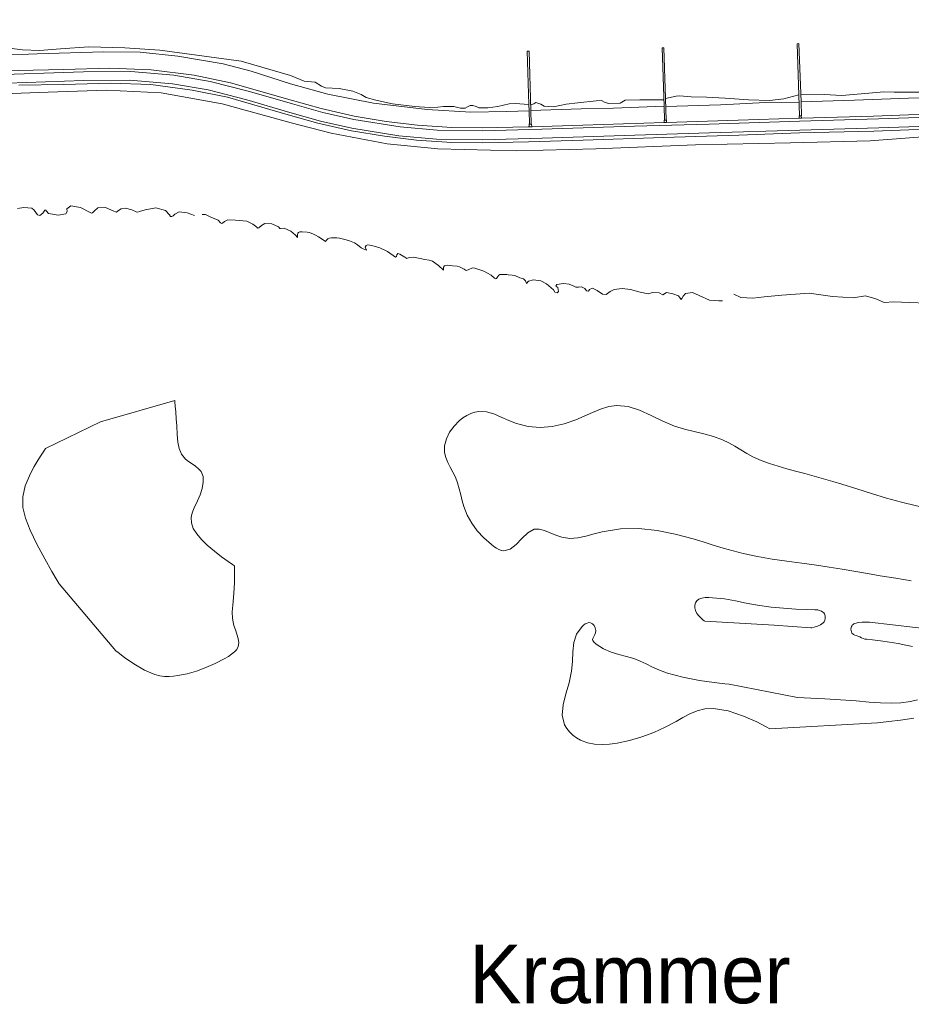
# Model space of a CAD drawing. Header units: metres. Extents: x 68432 to 72035, y 406848 to 409791.
# Tile 7 of 13: x 70739 to 71234, y 408142 to 408689. Entities that reach past the tile are written whole.
import ezdxf

# ---------------------------------------------------------------- set-up
doc = ezdxf.new("R2010")
doc.units = ezdxf.units.M
for name, color, linetype, lineweight in [('B-GEO-OG-OVLIJNOBJ-G', 253, 'Continuous', 0), ('B-GEO-OG-VERH_kntgesl-G', 253, 'Continuous', 0), ('B-GEO-OG-WATER_overig-G', 253, 'Continuous', 0), ('BS-Poldernaam', 42, 'Continuous', 35)]:
    doc.layers.add(name, color=color, linetype=linetype, lineweight=lineweight)
doc.styles.add('StagCAD', font='StagCAD.ttf')

# ---------------------------------------------------------------- blocks, each defined once
blk = doc.blocks.new('poldernaam')
at = {"layer": 'BS-Poldernaam', "style": 'StagCAD'}
blk.add_attdef('POLDER', (0, 0), '', height=3.25, dxfattribs=at)

msp = doc.modelspace()

# ---------------------------------------------------------------- linework, layer by layer
at = {"layer": 'B-GEO-OG-OVLIJNOBJ-G'}
for points in [[(71173.313, 408634.721), (71213.296, 408635.744), (71262.056, 408637.536), (71303.352, 408638.592), (71340.256, 408639.744), (71389.624, 408641.408), (71437.928, 408643.328), (71485.776, 408644.8), (71511.856, 408647.808), (71539.288, 408653.12), (71577.072, 408663.84), (71616.672, 408676.128), (71646.168, 408685.44), (71657.607, 408689.368)], [(70667.425, 408667.785), (70673.032, 408667.968), (70709.248, 408668.928), (70748.352, 408670.304), (70785.096, 408671.52), (70805.64, 408671.392), (70826.592, 408669.088), (70851.664, 408664.864), (70867.384, 408660.736), (70889.112, 408653.728), (70909.888, 408647.968), (70935.32, 408642.912), (70965.104, 408639.424), (70989.464, 408638.016), (71009.224, 408638.432), (71021.832, 408638.784)], [(70729.984, 408673.92), (70740.152, 408672.704), (70749.576, 408672.32), (70761.36, 408673.152), (70776.992, 408674.304), (70797.008, 408673.792), (70816.592, 408672.448), (70861.736, 408666.368), (70889.136, 408658.368), (70896.848, 408655.136), (70902.84, 408654.656), (70906.424, 408652.512), (70908.712, 408651.584), (70916.256, 408651.04), (70923.784, 408649.696), (70928.408, 408647.712), (70931.264, 408646.208), (70936.64, 408644.64), (70945.992, 408642.624), (70958.328, 408641.184), (70966.248, 408640.48), (70971.08, 408640.8), (70974.256, 408641.056), (70979.992, 408641.152), (70983.624, 408640.224), (70986.288, 408640.192), (70987.632, 408640.896), (70989.168, 408641.728), (70990.576, 408641.664), (70992.384, 408641.152), (70993.832, 408640.352), (70998.888, 408640.384), (71004.488, 408641.152), (71010.832, 408642.56), (71014.056, 408642.88), (71021.726, 408642.209)], [(71021.726, 408642.209), (71020.808, 408671.84), (71021.808, 408671.84), (71022.83, 408638.88)], [(71096.96, 408641.344), (71095.864, 408673.696), (71096.84, 408673.728), (71097.779, 408645.506)], [(71173.218, 408635.964), (71172.272, 408635.936), (71170.856, 408676), (71171.952, 408676.064), (71173.092, 408643.776)], [(71559.118, 408667.861), (71548.864, 408664.736), (71517.264, 408657.6), (71491.256, 408653.984), (71471.12, 408652.896), (71407.512, 408650.944), (71347.408, 408648.768), (71303.384, 408647.712), (71274.28, 408646.976), (71232.936, 408645.728), (71202.88, 408644.64), (71173.092, 408643.776)], [(71021.929, 408629.809), (71021.376, 408629.792), (70996, 408629.28), (70978.936, 408629.44), (70959.76, 408630.656), (70942.424, 408632.864), (70924.512, 408635.84), (70906.28, 408640), (70890.224, 408644.544), (70855.824, 408654.368), (70835.576, 408658.464), (70811.728, 408661.568), (70788.768, 408662.4), (70762.984, 408661.6), (70737.704, 408661.152), (70711.088, 408659.936), (70686.328, 408659.2), (70651.848, 408657.92), (70615.448, 408656.8), (70593.696, 408656.032), (70577.92, 408655.488), (70540.04, 408654.272), (70503.744, 408653.184), (70464.856, 408652.064)], [(71252.952, 408625.152), (71211.504, 408622.08), (71167.264, 408620.992), (71114.368, 408619.872), (71059.032, 408617.664), (71015.024, 408616.512), (70971.104, 408617.568), (70942.864, 408620.384), (70911.872, 408626.24), (70889.504, 408632.064), (70851.144, 408642.688), (70817.272, 408648.8), (70786.8, 408650.112), (70749.048, 408648.992), (70705.04, 408647.328)], [(70738.072, 408652.928), (70763.136, 408653.344), (70789.04, 408654.144), (70811.448, 408653.344)], [(70811.448, 408653.344), (70834.472, 408650.24), (70854.168, 408646.272), (70887.928, 408636.576), (70904.408, 408631.936), (70923.144, 408627.648), (70941.368, 408624.672), (70959.232, 408622.368), (70978.848, 408621.12), (70996.184, 408620.992), (71021.608, 408621.504), (71051.992, 408622.432), (71096.536, 408623.968), (71138.432, 408625.184), (71172.24, 408626.4), (71213.592, 408627.424), (71262.312, 408629.248)], [(71096.832, 408644.896), (71083.432, 408644.736), (71075.24, 408644.704), (71072.544, 408643.008), (71066.192, 408642.848), (71064.216, 408643.36), (71062.088, 408644.512), (71059.248, 408644.288), (71048.992, 408643.232), (71042.568, 408642.368), (71035.392, 408640.928), (71030.208, 408641.376), (71028.432, 408642.464), (71025.632, 408643.392), (71024.408, 408642.528), (71022.744, 408642.016)], [(71097.779, 408645.506), (71098.176, 408633.568), (71097.224, 408633.568), (71096.96, 408641.344)], [(71097.779, 408645.506), (71097.768, 408645.504)], [(71171.848, 408647.616), (71163.432, 408645.376), (71155.512, 408644.416), (71143.952, 408644.832), (71130.92, 408645.664), (71120.576, 408646.4), (71111.936, 408646.528), (71105.656, 408647.072), (71103.648, 408646.848), (71097.779, 408645.506)], [(71172.968, 408647.584), (71185.984, 408647.872), (71195.736, 408647.296), (71206.584, 408648.224), (71219.104, 408649.312), (71224.864, 408649.056), (71238.712, 408649.056)], [(71021.832, 408638.784), (71021.726, 408642.209)], [(71021.736, 408642.208), (71021.726, 408642.209)], [(71022.83, 408638.88), (71023.064, 408631.328), (71022.064, 408631.296), (71021.832, 408638.784)], [(71022.832, 408638.88), (71050.888, 408639.776), (71068.872, 408640.224), (71096.96, 408641.344)], [(71097.936, 408641.088), (71128.376, 408642.016), (71153.296, 408643.296), (71171.992, 408643.552)], [(71173.092, 408643.776), (71173.08, 408643.776)], [(71173.092, 408643.776), (71173.368, 408635.968), (71173.218, 408635.964)], [(71096.984, 408633.536), (71096.984, 408632.276)], [(71098.328, 408632.315), (71138.16, 408633.472), (71171.976, 408634.687)], [(71098.352, 408633.632), (71098.328, 408632.32)], [(71171.976, 408635.904), (71171.976, 408634.687)], [(71171.976, 408634.687), (71173.313, 408634.721)], [(71171.976, 408634.687), (71171.976, 408634.528)], [(71173.208, 408636.096), (71173.218, 408635.964)], [(71173.218, 408635.964), (71173.313, 408634.721)], [(71173.313, 408634.721), (71173.32, 408634.624)], [(71021.929, 408629.809), (71021.928, 408629.728)], [(71021.96, 408631.456), (71021.929, 408629.809)], [(71021.929, 408629.809), (71023.397, 408629.854)], [(71023.288, 408631.36), (71023.397, 408629.854)], [(71023.397, 408629.854), (71051.688, 408630.72), (71096.984, 408632.276)], [(71023.397, 408629.854), (71023.408, 408629.696)], [(71096.984, 408632.276), (71098.328, 408632.315)], [(71096.984, 408632.276), (71096.984, 408632.224)], [(70737.28, 408584.352), (70740.944, 408584.896), (70745.352, 408584.608), (70746.552, 408583.424), (70748.504, 408580.96), (70749.824, 408580.48), (70751.424, 408581.888), (70752.592, 408583.424), (70753.104, 408583.488), (70753.464, 408583.008), (70754.552, 408581.696), (70760.016, 408580.64), (70764.328, 408581.408), (70764.928, 408582.784), (70764.712, 408584.16), (70767.008, 408585.92), (70772.368, 408585.024), (70777.728, 408582.208), (70778.48, 408581.824), (70779.072, 408581.984), (70780.04, 408583.008), (70781.952, 408584.8), (70786.36, 408584.96), (70790.968, 408583.04), (70791.896, 408582.496), (70792.472, 408582.432), (70792.944, 408582.88), (70794.976, 408584.288), (70797.368, 408584.672), (70800.888, 408583.776), (70803.264, 408582.528), (70804.368, 408582.4), (70805.144, 408582.752), (70808.336, 408583.744), (70814.208, 408584.768), (70819.64, 408583.296), (70821.856, 408580.992), (70822.512, 408580), (70823.112, 408580)], [(70823.112, 408580), (70823.912, 408580.416), (70824.912, 408581.216), (70827.208, 408582.528), (70831.64, 408581.984), (70835.776, 408580.576)], [(70840.024, 408581.184), (70841.88, 408581.088), (70844.904, 408579.68), (70848.888, 408577.856), (70850.24, 408576.416), (70851.016, 408576.096), (70851.432, 408576.256), (70852.56, 408577.12), (70854.328, 408578.208), (70858.592, 408577.92), (70864.984, 408577.344), (70868.264, 408575.808), (70870.368, 408574.112), (70870.816, 408573.568), (70871.496, 408573.664), (70873.064, 408574.944), (70874.832, 408576.032), (70878.76, 408575.872), (70882.488, 408574.24), (70883.208, 408573.408), (70883.704, 408573.28), (70885.616, 408573.568), (70889.272, 408571.872), (70892.024, 408569.568), (70893.032, 408568.352), (70893.136, 408569.792), (70893.317, 408570.662), (70893.632, 408571.04), (70894.331, 408571.379), (70895.752, 408571.392), (70898.39, 408571.27), (70899.704, 408571.008), (70902.048, 408570.184), (70903.158, 408569.669), (70904.744, 408568.736), (70906.728, 408567.328), (70908.68, 408566.048), (70909.144, 408566.784), (70909.928, 408567.52), (70910.613, 408567.855), (70912.04, 408568.16), (70914.998, 408568.138), (70916.472, 408567.936), (70920.209, 408567.092), (70922.036, 408566.525), (70924.72, 408565.44), (70926.368, 408564.32), (70928.402, 408562.618), (70929.552, 408562.016), (70931.512, 408561.312)], [(70931.512, 408561.312), (70930.68, 408562.912), (70931.208, 408563.776), (70932.268, 408564.201), (70934.392, 408563.808), (70938.768, 408562.528), (70943.112, 408560.448), (70947.648, 408557.312), (70948.184, 408557.696), (70948.24, 408558.752), (70948.8, 408559.424), (70949.936, 408559.072), (70952.688, 408557.408), (70953.96, 408556.608), (70955.248, 408557.184), (70957.72, 408557.44), (70963.808, 408556), (70966.368, 408555.776), (70968.231, 408555.1), (70971.448, 408552.832), (70974.168, 408550.08), (70974.288, 408551.744), (70974.888, 408552.608), (70976.332, 408552.88), (70979.232, 408552.608), (70981.895, 408552.426), (70983.152, 408552.032), (70985.696, 408550.624), (70986.816, 408550.016), (70988.008, 408550.336), (70990.304, 408551.52), (70991.768, 408551.296), (70996.648, 408549.568), (71000.768, 408547.392), (71002.712, 408545.696), (71003.447, 408545.419), (71003.768, 408545.536), (71004.552, 408546.624), (71004.968, 408547.36), (71005.53, 408547.675), (71006.752, 408547.776), (71009.8, 408547.68)], [(71019.142, 408545.003), (71018.66, 408545.251), (71016.792, 408545.92), (71013.961, 408547.131), (71012.488, 408547.456), (71010.312, 408547.648)], [(71129.328, 408533.088), (71127.376, 408533.024), (71122.264, 408533.568), (71116.472, 408536.096), (71112.784, 408537.824), (71108.8, 408537.184), (71107.472, 408535.648), (71106.752, 408534.4), (71106.448, 408533.856), (71105.008, 408535.808), (71101.8, 408537.088), (71098.32, 408537.792), (71096.264, 408536.448), (71094.128, 408537.504), (71090.4, 408537.76), (71088.048, 408537.088), (71083.696, 408538.016), (71078.272, 408539.36), (71073.68, 408540), (71069.24, 408539.424), (71066.872, 408538.304), (71064.768, 408536.64), (71062.736, 408536.832), (71059.624, 408538.784), (71057.128, 408540.192), (71055.448, 408539.488), (71054.816, 408538.496), (71053.856, 408538.656), (71052.912, 408540), (71051.08, 408540.96), (71049.248, 408540.768), (71047.776, 408540.64), (71046.656, 408541.28), (71044.136, 408542.304), (71041.048, 408542.688), (71037.352, 408542.208), (71036.72, 408541.216), (71037.816, 408540.544), (71038.256, 408538.24), (71037.408, 408537.6), (71036.2, 408538.016), (71035.504, 408539.2), (71031.544, 408542.624), (71028.48, 408544.256), (71024.32, 408544.832), (71021.616, 408544.064), (71020.456, 408542.752), (71019.896, 408544.16), (71019.71, 408544.496), (71019.142, 408545.003)], [(71135.648, 408536.864), (71139.616, 408534.944), (71146.352, 408534.656), (71152.648, 408535.424), (71162.4, 408536.256), (71177.696, 408537.44), (71190.552, 408535.52), (71202.04, 408534.784), (71208.904, 408535.936), (71214.592, 408534.304), (71219.24, 408532.128), (71224.672, 408532.608), (71233.24, 408532.192), (71243.128, 408531.808)]]:
    msp.add_lwpolyline(points, dxfattribs=at)
at = {"layer": 'B-GEO-OG-VERH_kntgesl-G'}
for points in [[(70718.752, 408658.496), (70774.088, 408660.384), (70800.296, 408660.576), (70824.336, 408658.56), (70844.552, 408655.072), (70866.344, 408649.504), (70890.224, 408642.56), (70907.208, 408637.76), (70924.472, 408633.952), (70950.168, 408629.76), (70970.808, 408627.968), (70995.832, 408627.648), (71028.936, 408628.448), (71080.448, 408630.24), (71122, 408631.392), (71172.256, 408633.024), (71216.248, 408634.272), (71266.456, 408635.872)], [(70678.832, 408652.288), (70774.136, 408655.488), (70799.88, 408655.712), (70823.52, 408653.728), (70843.352, 408650.304), (70864.952, 408644.832), (70888.848, 408637.824), (70905.84, 408632.928), (70923.368, 408629.056), (70949.376, 408624.8), (70970.384, 408623.008), (70995.768, 408622.624), (71029.056, 408623.456), (71080.616, 408625.216), (71122.128, 408626.4), (71172.432, 408628.032), (71216.376, 408629.28), (71266.608, 408630.848)]]:
    msp.add_lwpolyline(points, dxfattribs=at)
at = {"layer": 'B-GEO-OG-WATER_overig-G'}
for points in [[(70824.815, 408477.788), (70783.56, 408465.867), (70752.923, 408451.016)], [(70824.895, 408476.923), (70824.815, 408477.788)], [(70824.895, 408476.923), (70825.1, 408474.624), (70825.379, 408471.34), (70825.678, 408467.518), (70825.944, 408463.604), (70826.221, 408458.818), (70826.596, 408454.627), (70827.319, 408450.989), (70828.64, 408447.862), (70830.809, 408445.203), (70832.52, 408443.844), (70834.42, 408442.55), (70836.325, 408441.239), (70838.053, 408439.833), (70839.42, 408438.25), (70840.531, 408435.473), (70840.666, 408432.291), (70840.05, 408428.865), (70838.905, 408425.357), (70837.456, 408421.926), (70835.671, 408418.106), (70834.905, 408416.291), (70834.314, 408414.522), (70833.964, 408412.786), (70834.086, 408409.687), (70835.132, 408406.628), (70837.005, 408403.58), (70839.606, 408400.515), (70842.839, 408397.406), (70846.821, 408394.051), (70850.868, 408390.916), (70854.436, 408388.302), (70856.977, 408386.512), (70857.946, 408385.849), (70857.997, 408383.007), (70858.015, 408380.075), (70857.984, 408376.688), (70857.875, 408373.26), (70857.504, 408368.305), (70857.071, 408364.057), (70856.807, 408360.232), (70856.945, 408356.548), (70857.716, 408352.72), (70858.507, 408350.328), (70859.367, 408347.874), (70860.071, 408345.44), (70860.394, 408343.109), (70860.109, 408340.965), (70859.298, 408339.385), (70858.037, 408337.962)], [(71028.029, 408462.76), (71034.708, 408463.321), (71041.352, 408464.784), (71047.889, 408467.015), (71052.543, 408469.008), (71057.121, 408471.07), (71061.644, 408472.934), (71066.129, 408474.332), (71070.595, 408474.997), (71076.937, 408474.385), (71083.303, 408472.343), (71089.719, 408469.46), (71096.207, 408466.324), (71102.794, 408463.523), (71108.22, 408461.805), (71113.664, 408460.435), (71119.062, 408459.154), (71124.35, 408457.702), (71129.465, 408455.817), (71132.898, 408454.147), (71136.26, 408452.259), (71139.595, 408450.268), (71142.946, 408448.292), (71146.356, 408446.447), (71150.911, 408444.384), (71155.6, 408442.649), (71160.386, 408441.153), (71165.229, 408439.808), (71170.093, 408438.526), (71175.28, 408437.143), (71180.447, 408435.727), (71185.595, 408434.272), (71190.725, 408432.773), (71195.837, 408431.224), (71204.069, 408428.626)], [(71021.136, 408404.23), (71017.85, 408401.114), (71014.626, 408397.747), (71011.345, 408395.088), (71007.891, 408394.099), (71006.501, 408394.343), (71005.087, 408394.9), (71003.667, 408395.698), (71002.26, 408396.665), (71000.885, 408397.726), (70996.696, 408401.423), (70993.059, 408405.37), (70989.987, 408409.569), (70987.494, 408414.024), (70985.594, 408418.737), (70984.651, 408421.97), (70983.837, 408425.271), (70983.02, 408428.597), (70982.066, 408431.901), (70980.843, 408435.141), (70979.492, 408437.905), (70978.025, 408440.621), (70976.632, 408443.327), (70975.507, 408446.06), (70974.84, 408448.858), (70974.88, 408452.611), (70975.868, 408456.392), (70977.658, 408460.059), (70980.101, 408463.47), (70983.05, 408466.482), (70985.07, 408468.088), (70987.199, 408469.447), (70989.407, 408470.522), (70991.666, 408471.274), (70993.947, 408471.667)], [(70993.947, 408471.667), (70998.094, 408471.434), (71002.237, 408470.26), (71006.397, 408468.522), (71010.593, 408466.601), (71014.847, 408464.873), (71021.385, 408463.233), (71028.029, 408462.76)], [(70858.037, 408337.962), (70856.443, 408336.671), (70854.633, 408335.489), (70852.723, 408334.388), (70847.361, 408331.597), (70842.095, 408329.252), (70836.887, 408327.344), (70831.7, 408325.865), (70826.495, 408324.808), (70824.106, 408324.475), (70821.673, 408324.298), (70819.165, 408324.344), (70816.551, 408324.682), (70813.8, 408325.382), (70807.894, 408327.926), (70802.033, 408331.367), (70796.945, 408334.865), (70793.359, 408337.58), (70792.002, 408338.671), (70760.581, 408375.866), (70759.429, 408377.765), (70756.475, 408382.757), (70752.471, 408389.786), (70748.172, 408397.792), (70744.331, 408405.719), (70741.765, 408412.262), (70740.368, 408418.253), (70740.274, 408424.111), (70741.619, 408430.255), (70744.539, 408437.103), (70746.654, 408440.981), (70748.889, 408444.735), (70750.905, 408447.942), (70752.362, 408450.177), (70752.923, 408451.016)], [(71204.069, 408428.626), (71212.298, 408426.002), (71220.562, 408423.467), (71228.9, 408421.139), (71237.353, 408419.133), (71244.722, 408417.765), (71252.163, 408416.851), (71259.632, 408416.522)], [(71044.524, 408401.028), (71040.01, 408401.688), (71036.805, 408402.843), (71033.623, 408404.26), (71030.502, 408405.544), (71027.481, 408406.3), (71024.6, 408406.133), (71021.136, 408404.23)], [(71044.524, 408401.028), (71049.016, 408401.346), (71053.498, 408402.307), (71057.981, 408403.576), (71062.477, 408404.818), (71072.624, 408406.455), (71082.831, 408406.57), (71093.028, 408405.461), (71103.145, 408403.427), (71113.114, 408400.768), (71118.699, 408399.092), (71124.241, 408397.376), (71129.764, 408395.689), (71135.295, 408394.095), (71140.86, 408392.663), (71148.913, 408390.971), (71157.057, 408389.615), (71165.26, 408388.464), (71173.488, 408387.388), (71181.711, 408386.256), (71188.815, 408385.153), (71195.897, 408383.959), (71210.018, 408381.497), (71217.072, 408380.328), (71225.734, 408378.986), (71230.072, 408378.294), (71234.417, 408377.545)], [(71119.588, 408355.02), (71119.276, 408355.255), (71118.479, 408355.899), (71117.402, 408356.863), (71116.251, 408358.054), (71115.232, 408359.383), (71114.441, 408360.958), (71114.059, 408362.521), (71114.057, 408363.998), (71114.406, 408365.315), (71115.078, 408366.398), (71116.331, 408367.359), (71117.939, 408367.922), (71119.789, 408368.177), (71121.769, 408368.214), (71123.765, 408368.123), (71130.556, 408367.424), (71136.615, 408366.374), (71142.55, 408365.147), (71148.969, 408363.918), (71156.48, 408362.862), (71163.313, 408362.249), (71170.254, 408361.821), (71176.369, 408361.55), (71180.723, 408361.407), (71182.382, 408361.366), (71182.875, 408361.223), (71183.376, 408361.059), (71183.943, 408360.846), (71184.499, 408360.593), (71185.172, 408360.171), (71185.681, 408359.692), (71186.051, 408359.162), (71186.303, 408358.587), (71186.463, 408357.973), (71186.556, 408357.179), (71186.522, 408356.363), (71186.34, 408355.556), (71185.991, 408354.786), (71185.452, 408354.08), (71183.993, 408353.02), (71182.205, 408352.245), (71180.465, 408351.727), (71179.145, 408351.437), (71178.622, 408351.346), (71158.125, 408352.768), (71119.588, 408355.02)], [(71044.311, 408293.534), (71042.765, 408295.475), (71041.576, 408297.541), (71040.312, 408302.885), (71040.814, 408308.609), (71042.343, 408314.631), (71044.158, 408320.867), (71045.519, 408327.234), (71045.945, 408332.692), (71046.119, 408338.046), (71046.66, 408343.16), (71048.185, 408347.896), (71051.312, 408352.116), (71052.182, 408352.878), (71053.113, 408353.542), (71054.077, 408354.036), (71055.045, 408354.289), (71055.988, 408354.23), (71057.073, 408353.665), (71057.987, 408352.663), (71058.639, 408351.373), (71058.942, 408349.947), (71058.804, 408348.535), (71058.469, 408347.703), (71058.029, 408346.928), (71057.596, 408346.197), (71057.28, 408345.498), (71057.192, 408344.822), (71057.337, 408344.305), (71057.647, 408343.798), (71058.082, 408343.303), (71058.602, 408342.825), (71059.165, 408342.366), (71063.32, 408339.704), (71067.581, 408337.882), (71071.856, 408336.585), (71076.054, 408335.498), (71080.084, 408334.306), (71083.561, 408332.926), (71086.996, 408331.314), (71090.56, 408329.581), (71094.426, 408327.843), (71098.764, 408326.211), (71107.414, 408323.888), (71116.564, 408322.164), (71124.822, 408320.991), (71130.798, 408320.322), (71133.1, 408320.11), (71171.037, 408312.695), (71178.563, 408312.314)], [(71208.577, 408345.128), (71206.768, 408345.893), (71205.707, 408346.318), (71204.633, 408346.722), (71203.775, 408347.022), (71203.014, 408347.304), (71202.356, 408347.612), (71201.809, 408347.992), (71201.38, 408348.49), (71201.074, 408349.136), (71200.901, 408349.889), (71200.864, 408350.69), (71200.971, 408351.482), (71201.225, 408352.206), (71201.466, 408352.608), (71201.767, 408352.963), (71202.125, 408353.273), (71202.539, 408353.542), (71203.004, 408353.772), (71204.954, 408354.314), (71207.131, 408354.539), (71209.156, 408354.56), (71210.649, 408354.49), (71211.231, 408354.442), (71249.466, 408350.083)], [(71235.062, 408340.985), (71231.359, 408341.762), (71227.158, 408342.578), (71222.245, 408343.376), (71217.265, 408344.074), (71212.882, 408344.63), (71209.764, 408344.996), (71208.577, 408345.128)], [(71178.563, 408312.314), (71186.253, 408311.889), (71195.033, 408311.35), (71203.757, 408310.73), (71210.936, 408310.138), (71217.32, 408309.655), (71223.13, 408309.43), (71228.587, 408309.614), (71233.914, 408310.356), (71237.88, 408311.297)], [(71235.745, 408301.177), (71228.385, 408300.145), (71221.937, 408299.302), (71217.363, 408298.733), (71215.625, 408298.525), (71155.787, 408295.207), (71153.758, 408296.338), (71148.445, 408299.057), (71141.011, 408302.352), (71132.62, 408305.21), (71124.433, 408306.619), (71119.63, 408306.352), (71115.286, 408305.253), (71111.266, 408303.561), (71107.433, 408301.515), (71103.652, 408299.353), (71097.503, 408296.116), (71091.14, 408293.242), (71084.566, 408290.782), (71077.779, 408288.787), (71070.78, 408287.308)], [(71062.424, 408286.46), (71058.289, 408286.652), (71054.266, 408287.429), (71050.413, 408288.921), (71048.203, 408290.211), (71046.146, 408291.764), (71044.311, 408293.534)], [(71070.78, 408287.308), (71066.607, 408286.722), (71062.424, 408286.46)]]:
    msp.add_lwpolyline(points, dxfattribs=at)

# ---------------------------------------------------------------- block references
at = {"layer": 'BS-Poldernaam'}
ref = msp.add_blockref('poldernaam', (70988.601, 408142.715), dxfattribs=dict(at, xscale=10, yscale=10, zscale=10))
ref.add_attrib('POLDER', 'Krammer', (70988.601, 408142.715), dxfattribs={"color": 253, "height": 32.5, "style": 'StagCAD'})

doc.saveas('drawing.dxf')
